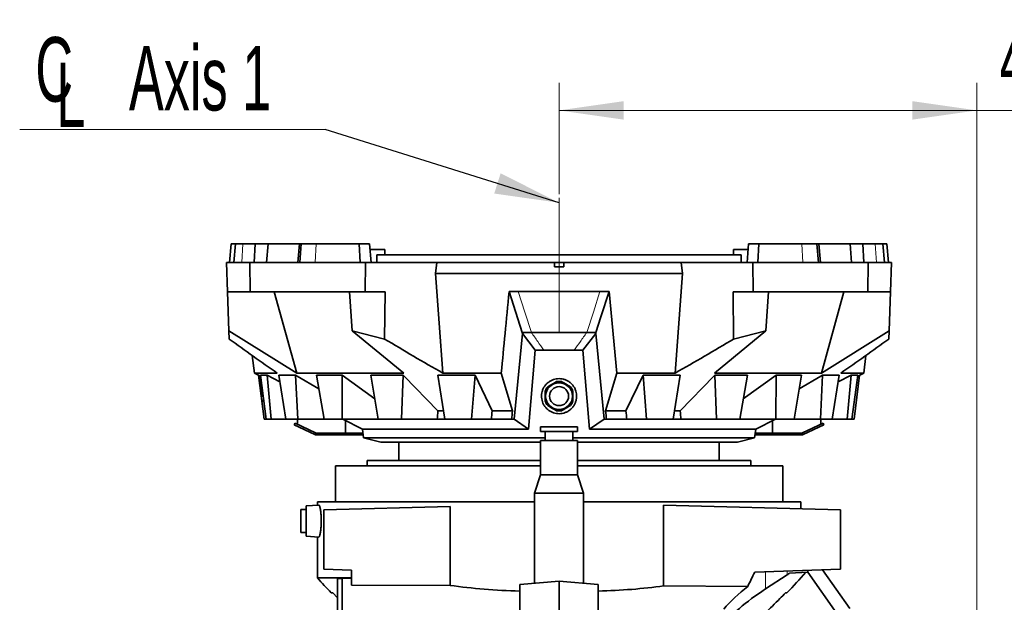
# Model space of a CAD drawing. Header units: millimetres. Extents: x 0 to 11920, y 0 to 8400.
# Tile 44 of 64: x 8521 to 9588, y 3343 to 3975. Entities that reach past the tile are written whole.
import ezdxf

# ---------------------------------------------------------------- set-up
doc = ezdxf.new("R2010")
doc.units = ezdxf.units.MM
doc.header["$LTSCALE"] = 20
doc.linetypes.add('CENTERX2', pattern=[20.32, 12.7, -2.54, 2.54, -2.54])
doc.styles.add('SLDTEXTSTYLE0', font='TXT', dxfattribs={"width": 0.605})
doc.dimstyles.new('SLDDIMSTYLE0', dxfattribs={"dimtxt": 70, "dimasz": 70, "dimexe": 0, "dimexo": 0.0625, "dimgap": 17.5, "dimtad": 1, "dimdec": 1, "dimrnd": 1e-09, "dimzin": 12, "dimdsep": 46, "dimtxsty": 'SLDTEXTSTYLE0', "dimsah": 1, "dimcen": 0.09, "dimadec": 0, "dimazin": 3, "dimtfac": 1, "dimtofl": 0, "dimtmove": 0, "dimatfit": 3, "dimfxl": 1, "dimfrac": 2, "dimtolj": 1, "dimtzin": 12, "dimarcsym": 0})
doc.dimstyles.new('SLDDIMSTYLE1', dxfattribs={"dimtxt": 0.18, "dimasz": 70, "dimexe": 0, "dimexo": 0.0625, "dimgap": 0, "dimtad": 0, "dimtih": 1, "dimtoh": 1, "dimdec": 0, "dimrnd": 1e-09, "dimzin": 0, "dimdsep": 46, "dimtxsty": 'Standard', "dimsah": 1, "dimcen": 0.09, "dimadec": 0, "dimazin": 0, "dimtfac": 70, "dimtdec": 0, "dimtofl": 0, "dimtmove": 0, "dimatfit": 3, "dimfxl": 1, "dimfrac": 2, "dimtolj": 1, "dimtzin": 0, "dimarcsym": 0})

# ---------------------------------------------------------------- blocks, each defined once
blk = doc.blocks.new('_D')
at = {"color": 7, "linetype": 'Continuous', "lineweight": 0}
for p, q in [((9105.7, 3785.5), (9105.7, 3906.2)), ((9558.7, 2030.2), (9558.7, 3906.2)), ((9558.7, 3876.2), (9105.7, 3876.2)), ((9558.7, 3876.2), (10481.2, 3876.2))]:
    blk.add_line(p, q, dxfattribs=at)
at = {"color": 7, "linetype": 'Continuous', "lineweight": 18}
for points in [[(9105.7, 3876.2), (9175.7, 3866.2), (9175.7, 3886.2)], [(9558.7, 3876.2), (9488.7, 3886.2), (9488.7, 3866.2)]]:
    blk.add_solid(points, dxfattribs=at)
at = {"color": 7, "linetype": 'Continuous', "lineweight": 18, "char_height": 70, "attachment_point": 1, "style": 'SLDTEXTSTYLE0'}
for s, insert in [('(2x M8 Through)', (9770, 3966.4)), ('453', (9583.3, 3966.4))]:
    blk.add_mtext(s, dxfattribs=dict(at, insert=insert))
blk = doc.blocks.new('SW_SYMBOL_MOD_CL')
at = {"color": 0, "linetype": 'Continuous', "lineweight": 0, "char_height": 15515, "attachment_point": 5, "style": 'SLDTEXTSTYLE0'}
for s, insert in [('C', (8000, 12000)), ('L', (12000, 6000))]:
    blk.add_mtext(s, dxfattribs=dict(at, insert=insert))
blk = doc.blocks.new('SW_NOTE_0_1')
at = {"color": 0, "linetype": 'Continuous', "lineweight": 0}
for p, q in [((-331.1, 0), (0, 0)), ((0, 0), (-331.1, 0)), ((-331.1, 0), (0, 0)), ((0, 0), (-331.1, 0)), ((-331.1, 0), (0, 0)), ((0, 0), (-331.1, 0))]:
    blk.add_line(p, q, dxfattribs=at)
at = {"color": 0, "linetype": 'Continuous', "lineweight": 0, "xscale": 0.004511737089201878, "yscale": 0.004511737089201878, "zscale": 0.004511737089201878}
blk.add_blockref('SW_SYMBOL_MOD_CL', (-329.8, 10.5), dxfattribs=at)
at = {"color": 0, "linetype": 'Continuous', "lineweight": 0, "insert": (-212.7, 90.6), "char_height": 70, "attachment_point": 1, "style": 'SLDTEXTSTYLE0'}
blk.add_mtext('Axis 1', dxfattribs=at)

msp = doc.modelspace()

# ---------------------------------------------------------------- linework, layer by layer
at = {"color": 7, "linetype": 'CENTERX2', "lineweight": 18}
msp.add_line((9105.74, 3636.49), (9105.74, 3781.49), dxfattribs=at)
at = {"color": 7, "linetype": 'Continuous', "lineweight": 35}
for p, q in [((8750.4, 3731.49), (8748.65, 3711.49)), ((8750.4, 3731.49), (8754.85, 3731.49)), ((8754.85, 3731.49), (8753.1, 3711.49)), ((8763.12, 3731.49), (8754.85, 3731.49)), ((8776.39, 3731.49), (8763.12, 3731.49)), ((8775.37, 3711.49), (8776.39, 3731.49)), ((8776.39, 3731.49), (8790.33, 3731.49)), ((8788.68, 3711.49), (8790.33, 3731.49)), ((8790.33, 3731.49), (8824.29, 3731.49)), ((8824.24, 3731.49), (8822.49, 3711.49)), ((8824.24, 3731.49), (8826.18, 3731.49)), ((8826.18, 3731.49), (8824.68, 3711.49)), ((8842.61, 3731.49), (8826.18, 3731.49)), ((8889.11, 3731.49), (8842.61, 3731.49)), ((8890.22, 3711.49), (8889.11, 3731.49)), ((8889.11, 3731.49), (8900.24, 3731.49)), ((8901.99, 3711.49), (8900.24, 3731.49)), ((8916.74, 3725.49), (8900.76, 3725.49)), ((8916.74, 3719.59), (8916.74, 3725.49)), ((9294.74, 3725.49), (9294.74, 3719.59)), ((9310.72, 3725.49), (9294.74, 3725.49)), ((9311.25, 3731.49), (9309.5, 3711.49)), ((9311.25, 3731.49), (9322.38, 3731.49)), ((9322.38, 3731.49), (9321.26, 3711.49)), ((9368.87, 3731.49), (9322.38, 3731.49)), ((9385.3, 3731.49), (9368.87, 3731.49)), ((9386.8, 3711.49), (9385.3, 3731.49)), ((9385.3, 3731.49), (9387.25, 3731.49)), ((9387.2, 3731.49), (9421.15, 3731.49)), ((9389, 3711.49), (9387.25, 3731.49)), ((9421.15, 3731.49), (9422.8, 3711.49)), ((9421.15, 3731.49), (9435.09, 3731.49)), ((9435.09, 3731.49), (9436.11, 3711.49)), ((9448.36, 3731.49), (9435.09, 3731.49)), ((9456.63, 3731.49), (9448.36, 3731.49)), ((9458.38, 3711.49), (9456.63, 3731.49)), ((9456.63, 3731.49), (9461.08, 3731.49)), ((9462.83, 3711.49), (9461.08, 3731.49)), ((8908.24, 3711.49), (8908.24, 3719.59)), ((8908.24, 3719.59), (9303.24, 3719.59)), ((9303.24, 3711.49), (9303.24, 3719.59)), ((8746.44, 3679.49), (8745.32, 3711.49)), ((8745.32, 3711.49), (8770.57, 3711.49)), ((8770.57, 3711.49), (8771.03, 3679.49)), ((8770.57, 3711.49), (8895.89, 3711.49)), ((8895.89, 3711.49), (8895.5, 3679.49)), ((8973.31, 3711.49), (8895.89, 3711.49)), ((8971.93, 3699.49), (8973.31, 3711.49)), ((9100.74, 3711.49), (8973.31, 3711.49)), ((9100.74, 3706.49), (9100.74, 3711.49)), ((9100.74, 3711.49), (9110.74, 3711.49)), ((9110.74, 3706.49), (9100.74, 3706.49)), ((9110.74, 3706.49), (9110.74, 3711.49)), ((9238.17, 3711.49), (9110.74, 3711.49)), ((9239.55, 3699.49), (9238.17, 3711.49)), ((9238.17, 3711.49), (9315.59, 3711.49)), ((9315.59, 3711.49), (9315.99, 3679.49)), ((9315.59, 3711.49), (9440.91, 3711.49)), ((9440.45, 3679.49), (9440.91, 3711.49)), ((9440.91, 3711.49), (9466.16, 3711.49)), ((9466.16, 3711.49), (9465.04, 3679.49)), ((9239.55, 3699.49), (8971.93, 3699.49)), ((9231.68, 3591.49), (9239.55, 3699.49)), ((8771.03, 3679.49), (8746.44, 3679.49)), ((8747.91, 3637.27), (8746.44, 3679.49)), ((8895.5, 3679.49), (8771.03, 3679.49)), ((8797.09, 3679.49), (8821.44, 3591.49)), ((8881.48, 3637.29), (8878.58, 3679.49)), ((8895.5, 3679.49), (8917.12, 3679.49)), ((8916.5, 3628.42), (8917.12, 3679.49)), ((9051.52, 3679.75), (9061.41, 3679.75)), ((9065.86, 3635.62), (9051.52, 3679.75)), ((9061.41, 3679.75), (9150.07, 3679.75)), ((9150.07, 3679.75), (9159.97, 3679.75)), ((9159.97, 3679.75), (9168.39, 3591.49)), ((9294.36, 3679.49), (9315.99, 3679.49)), ((9294.99, 3628.42), (9294.36, 3679.49)), ((9440.45, 3679.49), (9315.99, 3679.49)), ((9330, 3637.29), (9332.9, 3679.49)), ((9390.04, 3591.49), (9414.4, 3679.49)), ((9465.04, 3679.49), (9440.45, 3679.49)), ((9463.57, 3637.27), (9465.04, 3679.49)), ((8748.22, 3628.42), (8747.91, 3637.27)), ((8747.91, 3637.27), (8821.44, 3591.49)), ((8881.48, 3637.29), (8916.5, 3628.42)), ((8937.31, 3591.49), (8881.48, 3637.29)), ((9057, 3541.48), (9065.99, 3634.56)), ((9065.86, 3635.62), (9075.76, 3635.62)), ((9065.99, 3634.56), (9065.86, 3635.62)), ((9065.99, 3634.56), (9080, 3616.27)), ((9131.48, 3616.27), (9145.5, 3634.56)), ((9135.73, 3635.62), (9145.62, 3635.62)), ((9145.5, 3634.56), (9145.62, 3635.62)), ((9145.5, 3634.56), (9154.48, 3541.48)), ((9330, 3637.29), (9274.18, 3591.49)), ((9294.99, 3628.42), (9330, 3637.29)), ((9390.04, 3591.49), (9463.57, 3637.27)), ((9463.57, 3637.27), (9463.26, 3628.42)), ((8773.14, 3610.54), (8775.48, 3591.49)), ((9080, 3616.27), (9072.59, 3530.87)), ((9080, 3616.27), (9089.21, 3616.4)), ((9122.27, 3616.4), (9131.48, 3616.27)), ((9138.89, 3530.87), (9131.48, 3616.27)), ((9436.01, 3591.49), (9438.35, 3610.54)), ((8775.48, 3591.49), (8781.37, 3588.55)), ((8800.26, 3591.49), (8775.48, 3591.49)), ((8780.01, 3589.3), (8785.99, 3541.49)), ((8781.36, 3588.67), (8783.3, 3566.49)), ((8789.25, 3589.3), (8782.07, 3589.3)), ((8782.07, 3589.3), (8788.3, 3541.49)), ((8803.1, 3582.11), (8789.25, 3589.3)), ((8789.25, 3589.3), (8793.63, 3541.49)), ((8820.13, 3589.3), (8801.96, 3589.3)), ((8801.96, 3589.3), (8809.57, 3541.49)), ((8820.13, 3589.3), (8822.55, 3541.49)), ((8937.31, 3591.49), (8821.44, 3591.49)), ((8870.47, 3589.3), (8842.84, 3589.3)), ((8842.84, 3589.3), (8851.02, 3541.49)), ((8906.02, 3563.69), (8870.47, 3589.3)), ((8870.47, 3589.3), (8870.76, 3541.49)), ((8936.85, 3589.3), (8901.63, 3589.3)), ((8901.63, 3589.3), (8909.83, 3541.49)), ((8936.85, 3589.3), (8934.98, 3541.49)), ((8974.33, 3589.3), (9014.73, 3589.3)), ((8974.33, 3589.3), (8981.99, 3541.49)), ((9043.09, 3591.49), (8979.81, 3591.49)), ((9014.73, 3589.3), (9010.85, 3541.49)), ((9033.25, 3550.48), (9014.73, 3589.3)), ((9043.09, 3591.49), (9055.26, 3550.48)), ((9168.39, 3591.49), (9156.23, 3550.48)), ((9231.68, 3591.49), (9168.39, 3591.49)), ((9178.23, 3550.48), (9196.75, 3589.3)), ((9237.15, 3589.3), (9196.75, 3589.3)), ((9196.75, 3589.3), (9200.63, 3541.49)), ((9237.15, 3589.3), (9229.49, 3541.49)), ((9390.04, 3591.49), (9274.18, 3591.49)), ((9274.64, 3589.3), (9309.85, 3589.3)), ((9274.64, 3589.3), (9276.5, 3541.49)), ((9309.85, 3589.3), (9301.65, 3541.49)), ((9305.46, 3563.69), (9341.01, 3589.3)), ((9341.01, 3589.3), (9340.72, 3541.49)), ((9341.01, 3589.3), (9368.65, 3589.3)), ((9368.65, 3589.3), (9360.46, 3541.49)), ((9391.35, 3589.3), (9388.94, 3541.49)), ((9391.35, 3589.3), (9409.52, 3589.3)), ((9409.52, 3589.3), (9401.91, 3541.49)), ((9408.38, 3582.11), (9422.23, 3589.3)), ((9436.01, 3591.49), (9411.22, 3591.49)), ((9422.23, 3589.3), (9417.85, 3541.49)), ((9422.23, 3589.3), (9429.69, 3589.3)), ((9429.69, 3589.3), (9423.18, 3541.49)), ((9431.54, 3589.3), (9425.49, 3541.49)), ((9429.55, 3588.27), (9436.01, 3591.49)), ((8783.3, 3566.49), (8784.89, 3566.49)), ((8785.24, 3564.97), (8785.24, 3560.49)), ((8785.76, 3560.49), (8785.24, 3560.49)), ((8980.48, 3550.48), (8974.34, 3550.48)), ((9055.26, 3550.48), (9033.25, 3550.48)), ((9178.23, 3550.48), (9156.23, 3550.48)), ((9237.15, 3550.48), (9231.01, 3550.48)), ((8788.3, 3541.49), (8785.99, 3541.49)), ((8793.63, 3541.49), (8788.3, 3541.49)), ((8809.57, 3541.49), (8793.63, 3541.49)), ((8822.55, 3541.49), (8809.57, 3541.49)), ((8818.79, 3535.24), (8819.64, 3537.05)), ((8841.05, 3524.86), (8818.79, 3535.24)), ((8841.9, 3526.68), (8819.64, 3537.05)), ((8822.12, 3535.9), (8822.12, 3541.49)), ((8851.02, 3541.49), (8822.55, 3541.49)), ((8870.76, 3541.49), (8851.02, 3541.49)), ((8909.83, 3541.49), (8870.76, 3541.49)), ((8871.29, 3541.49), (8892.59, 3530.87)), ((8874.26, 3526.49), (8874.26, 3540.01)), ((8934.98, 3541.49), (8909.83, 3541.49)), ((8973.65, 3541.49), (8934.98, 3541.49)), ((8981.99, 3541.49), (8973.65, 3541.49)), ((9010.85, 3541.49), (8981.99, 3541.49)), ((9032.34, 3541.49), (9010.85, 3541.49)), ((9054.28, 3541.49), (9032.34, 3541.49)), ((9054.28, 3541.49), (9057, 3541.49)), ((9057, 3541.49), (9057, 3541.48)), ((9072.59, 3530.87), (9057, 3541.48)), ((9085.74, 3533.29), (9085.74, 3528.29)), ((9125.74, 3533.29), (9085.74, 3533.29)), ((9125.74, 3528.29), (9125.74, 3533.29)), ((9154.48, 3541.48), (9138.89, 3530.87)), ((9154.48, 3541.48), (9154.49, 3541.49)), ((9157.21, 3541.49), (9154.49, 3541.49)), ((9179.15, 3541.49), (9157.21, 3541.49)), ((9179.15, 3541.49), (9200.63, 3541.49)), ((9200.63, 3541.49), (9229.49, 3541.49)), ((9237.83, 3541.49), (9229.58, 3541.49)), ((9237.83, 3541.49), (9276.5, 3541.49)), ((9276.5, 3541.49), (9301.65, 3541.49)), ((9301.65, 3541.49), (9340.72, 3541.49)), ((9318.89, 3530.87), (9340.2, 3541.49)), ((9337.23, 3526.49), (9337.23, 3540.01)), ((9340.72, 3541.49), (9360.46, 3541.49)), ((9360.46, 3541.49), (9388.94, 3541.49)), ((9391.84, 3537.05), (9369.59, 3526.68)), ((9392.69, 3535.24), (9370.43, 3524.86)), ((9388.94, 3541.49), (9401.91, 3541.49)), ((9389.36, 3535.9), (9389.36, 3541.49)), ((9392.69, 3535.24), (9391.84, 3537.05)), ((9401.91, 3541.49), (9417.85, 3541.49)), ((9417.85, 3541.49), (9423.18, 3541.49)), ((9423.18, 3541.49), (9425.49, 3541.49)), ((8841.9, 3526.68), (8841.05, 3524.86)), ((8841.05, 3524.86), (8841.85, 3524.49)), ((8842.74, 3526.49), (8841.9, 3526.68)), ((8842.74, 3524.49), (8842.74, 3526.49)), ((8879.74, 3526.49), (8842.74, 3526.49)), ((8879.74, 3524.49), (8842.74, 3524.49)), ((8879.74, 3524.49), (8879.74, 3526.49)), ((8893.13, 3526.49), (8879.74, 3526.49)), ((8893.37, 3524.49), (8879.74, 3524.49)), ((8892.59, 3530.87), (8893.74, 3521.49)), ((9072.59, 3530.87), (8892.59, 3530.87)), ((9125.74, 3528.29), (9085.74, 3528.29)), ((9090.74, 3528.29), (9090.74, 3518.29)), ((9120.74, 3518.29), (9120.74, 3528.29)), ((9318.89, 3530.87), (9138.89, 3530.87)), ((9317.74, 3521.49), (9318.89, 3530.87)), ((9331.74, 3524.49), (9318.11, 3524.49)), ((9331.74, 3526.49), (9318.36, 3526.49)), ((9331.74, 3524.49), (9331.74, 3526.49)), ((9368.74, 3526.49), (9331.74, 3526.49)), ((9368.74, 3524.49), (9331.74, 3524.49)), ((9369.59, 3526.68), (9368.74, 3526.49)), ((9368.74, 3524.49), (9368.74, 3526.49)), ((9368.74, 3524.49), (9369.63, 3524.49)), ((9369.59, 3526.68), (9370.43, 3524.86)), ((8893.74, 3521.49), (8912.51, 3516.49)), ((9090.74, 3521.49), (8893.74, 3521.49)), ((8912.51, 3516.49), (9085.74, 3516.49)), ((8932.24, 3516.49), (8932.24, 3496.59)), ((9085.74, 3518.29), (9085.74, 3481.29)), ((9125.74, 3518.29), (9085.74, 3518.29)), ((9317.74, 3521.49), (9120.74, 3521.49)), ((9125.74, 3481.29), (9125.74, 3518.29)), ((9125.74, 3516.49), (9298.97, 3516.49)), ((9279.24, 3496.59), (9279.24, 3516.49)), ((9298.97, 3516.49), (9317.74, 3521.49)), ((8863.24, 3491.09), (8863.24, 3452.09)), ((9085.74, 3491.09), (8863.24, 3491.09)), ((8897.74, 3496.59), (8897.74, 3491.09)), ((9085.74, 3496.59), (8897.74, 3496.59)), ((9313.74, 3496.59), (9125.74, 3496.59)), ((9348.24, 3491.09), (9125.74, 3491.09)), ((9313.74, 3491.09), (9313.74, 3496.59)), ((9348.24, 3452.09), (9348.24, 3491.09)), ((9085.74, 3481.29), (9079.24, 3461.29)), ((9085.74, 3481.29), (9105.74, 3481.29)), ((9105.74, 3481.29), (9125.74, 3481.29)), ((9132.24, 3461.29), (9125.74, 3481.29)), ((9079.24, 3461.29), (9079.24, 3363.77)), ((9079.24, 3461.29), (9132.24, 3461.29)), ((9132.24, 3363.77), (9132.24, 3461.29)), ((8845.41, 3448.39), (8831.74, 3447.44)), ((8831.74, 3444.09), (8831.74, 3447.44)), ((8843.74, 3452.09), (8843.74, 3448.28)), ((8843.74, 3452.09), (9079.24, 3452.09)), ((9132.24, 3452.09), (9367.74, 3452.09)), ((9219.11, 3360.78), (9219.11, 3448.24)), ((9219.11, 3448.24), (9410.74, 3443.22)), ((9367.74, 3444.35), (9367.74, 3452.09)), ((8831.74, 3443.59), (8825.74, 3443.59)), ((8825.74, 3418.59), (8825.74, 3443.59)), ((8831.74, 3414.74), (8831.74, 3444.09)), ((8850.74, 3443.22), (8987.75, 3446.81)), ((8850.74, 3378.91), (8850.74, 3443.22)), ((8987.75, 3446.81), (8987.75, 3361.43)), ((9410.74, 3443.22), (9410.74, 3378.91)), ((8825.74, 3418.59), (8831.74, 3418.59)), ((8831.74, 3414.74), (8845.41, 3413.78)), ((8843.74, 3413.9), (8843.74, 3369.45)), ((8850.74, 3378.91), (8880.74, 3377.87)), ((8880.74, 3361.55), (8880.74, 3377.87)), ((9317.78, 3375.67), (9410.74, 3378.91)), ((9352.97, 3372.85), (9329.42, 3357.5)), ((9375.5, 3375.7), (9355.65, 3374.66)), ((9375.5, 3377.68), (9375.5, 3375.7)), ((9406.82, 3330.97), (9375.5, 3375.7)), ((9391.44, 3378.24), (9420.74, 3336.39)), ((8880.74, 3369.45), (8843.74, 3369.45)), ((8870.74, 3368.88), (8865.74, 3368.88)), ((8865.74, 3320.06), (8865.74, 3368.88)), ((8880.74, 3369.23), (8870.74, 3368.88)), ((8870.74, 3320.06), (8870.74, 3368.88)), ((9105.74, 3366.09), (9063.24, 3362.37)), ((9063.24, 3362.37), (9063.24, 3210.87)), ((9105.74, 3366.09), (9105.74, 3205.14)), ((9148.24, 3362.37), (9105.74, 3366.09)), ((9148.24, 3362.37), (9148.24, 3210.87)), ((8860.36, 3353.38), (8858.74, 3353.38)), ((8860.36, 3353.38), (8865.74, 3347.77)), ((8880.74, 3361.55), (8987.75, 3361.43)), ((9219.11, 3360.78), (9310.34, 3360.29)), ((9352.74, 3353.38), (9351.13, 3353.38))]:
    msp.add_line(p, q, dxfattribs=at)
at = {"color": 8, "linetype": 'Continuous', "lineweight": 18}
for p, q in [((8763.12, 3731.49), (8761.74, 3711.49)), ((8842.61, 3731.49), (8841.54, 3711.49)), ((8889.11, 3731.49), (8890.07, 3711.49)), ((9322.38, 3731.49), (9321.41, 3711.49)), ((9368.87, 3731.49), (9369.94, 3711.49)), ((9448.36, 3731.49), (9449.75, 3711.49)), ((9329.42, 3376.07), (9329.42, 3357.5)), ((9352.97, 3372.85), (9352.97, 3376.9))]:
    msp.add_line(p, q, dxfattribs=at)
at = {"color": 7, "linetype": 'Continuous', "lineweight": 35, "flags": 128}
for points in [[(8971.93, 3699.49), (8975.87, 3645.43), (8979.81, 3591.49)], [(9145.62, 3635.62), (9151.09, 3652.45), (9159.97, 3679.75)], [(8820.13, 3589.3), (8821.95, 3588.24), (8845.35, 3574.6)], [(8936.85, 3589.3), (8937.85, 3588.26), (8974.34, 3550.48)], [(9274.64, 3589.3), (9273.63, 3588.26), (9237.15, 3550.48)], [(9391.35, 3589.3), (9389.53, 3588.24), (9366.13, 3574.6)]]:
    msp.add_lwpolyline(points, dxfattribs=at)
at = {"color": 8, "linetype": 'Continuous', "lineweight": 18, "flags": 128}
for points in [[(9061.41, 3679.75), (9068.58, 3657.69), (9075.76, 3635.62)], [(9135.73, 3635.62), (9142.9, 3657.69), (9150.07, 3679.75)]]:
    msp.add_lwpolyline(points, dxfattribs=at)
at = {"color": 7, "linetype": 'Continuous', "lineweight": 35}
for radius in [14.53, 10.31]:
    msp.add_circle((9105.74, 3566.49), radius, dxfattribs=at)
for centre, radius, start, end in [((9105.74, 3566.49), 16, 140.36413, 159.63587), ((9105.74, 3566.49), 16, 80.36413, 99.63587), ((9105.74, 3566.49), 16, 20.36413, 39.63587), ((9105.74, 3566.49), 16, 200.36413, 219.63587), ((9105.74, 3566.49), 16, 320.36413, 339.63587), ((9105.74, 3566.49), 16, 260.36413, 279.63587), ((8921.68, 3770.74), 600, 315.92483, 318.80301), ((9289.8, 3770.74), 600, 221.97576, 224.07517)]:
    msp.add_arc(centre, radius, start, end, dxfattribs=at)
for centre, major_axis, ratio, start_param, end_param in [((9215, 4593.67), (256.87, 2465.08), 0.0586173, 2.0138579, 2.0178857), ((9229.12, 4593.67), (289.37, 2465.11), 0.0324803, 2.0115626, 2.0155904), ((9232.11, 4593.67), (296.22, 2465.12), 0.0227577, 2.0104845, 2.0145123), ((8979.37, 4593.67), (-296.22, 2465.12), 0.0227577, 4.268673, 4.2727008), ((8982.36, 4593.67), (-289.37, 2465.11), 0.0324803, 4.2675949, 4.2716227), ((8996.48, 4593.67), (-256.87, 2465.08), 0.0586173, 4.2652996, 4.2693274), ((9707.02, 3086.83), (-71.34, 529.84), 0.838574, 0.8859101, 0.9198495), ((9235.5, 3398.94), (139.98, 6.07), 0.3983002, 5.6907406, 5.7268749), ((9105.74, 3450.96), (261.97, 11.22), 0.3633919, 4.2296533, 4.5338938), ((9105.74, 3450.96), (261.97, -11.22), 0.3633919, 4.8908841, 5.1754341), ((9707.02, 3273.63), (449.93, 19.52), 0.3983002, 2.5491479, 2.8061575), ((9707.02, 3259.14), (449.96, -13.05), 0.4317307, 2.662365, 2.8046706)]:
    msp.add_ellipse(centre, major_axis=major_axis, ratio=ratio, start_param=start_param, end_param=end_param, dxfattribs=at)
for points, knots in [([(9051.52, 3679.75), (9050.06, 3664.59), (9047.25, 3635.16), (9044.45, 3605.75), (9043.09, 3591.49)], [0, 0, 0, 0, 0.5153097, 1, 1, 1, 1]), ([(8800.26, 3591.49), (8791.56, 3597.56), (8774.17, 3609.69), (8756.87, 3622.18), (8748.22, 3628.42)], [0, 0, 0, 0, 0.4999795, 1, 1, 1, 1]), ([(8916.5, 3628.42), (8927.01, 3622.18), (8948.05, 3609.69), (8969.22, 3597.56), (8979.81, 3591.49)], [0, 0, 0, 0, 0.4999836, 1, 1, 1, 1]), ([(9231.68, 3591.49), (9242.26, 3597.56), (9263.43, 3609.69), (9284.47, 3622.18), (9294.99, 3628.42)], [0, 0, 0, 0, 0.4999798, 1, 1, 1, 1]), ([(9463.26, 3628.42), (9454.61, 3622.18), (9437.31, 3609.69), (9419.92, 3597.56), (9411.22, 3591.49)], [0, 0, 0, 0, 0.4999834, 1, 1, 1, 1]), ([(9089.21, 3616.4), (9092.66, 3616.43), (9099.74, 3616.49), (9110.51, 3616.49), (9118.09, 3616.44), (9122.01, 3616.4), (9122.27, 3616.4)], [0, 0, 0, 0, 0.3127995, 0.6438927, 0.9758267, 1, 1, 1, 1]), ([(8782.19, 3588.4), (8782.02, 3588.47), (8781.57, 3588.66), (8781.34, 3588.73), (8781.39, 3588.69), (8781.4, 3588.68)], [0, 0, 0, 0, 0.3135889, 0.8558328, 1, 1, 1, 1]), ([(9092.27, 3579.88), (9091.55, 3579.09), (9090.11, 3577.49), (9088.5, 3574.68), (9087.35, 3571.63), (9086.75, 3568.45), (9086.69, 3565.19), (9087.19, 3561.99), (9088.22, 3558.9), (9089.74, 3556.07), (9091.74, 3553.51), (9094.1, 3551.36), (9096.82, 3549.61), (9099.76, 3548.36), (9102.89, 3547.61), (9106.09, 3547.4), (9109.3, 3547.73), (9112.38, 3548.59), (9115.3, 3549.96), (9117.92, 3551.79), (9120.22, 3554.05), (9122.09, 3556.64), (9123.52, 3559.52), (9124.43, 3562.58), (9124.82, 3565.76), (9124.67, 3568.95), (9123.99, 3572.1), (9122.79, 3575.08), (9121.09, 3577.84), (9118.95, 3580.27), (9116.41, 3582.32), (9113.59, 3583.89), (9110.52, 3584.97), (9107.37, 3585.51), (9104.17, 3585.51), (9101.07, 3584.99), (9098.07, 3583.97), (9095.65, 3582.65), (9093.72, 3581.25), (9092.75, 3580.34), (9092.27, 3579.88)], [0, 0, 0, 0, 0.02685665, 0.05449395, 0.08134965, 0.1089838, 0.13582951, 0.16346786, 0.19006419, 0.2174449, 0.24382008, 0.27096448, 0.29726871, 0.32433507, 0.35065221, 0.37773159, 0.40406459, 0.43116125, 0.45749343, 0.48459019, 0.51090512, 0.53798388, 0.56428955, 0.59135387, 0.61774263, 0.6448842, 0.67150131, 0.69887649, 0.72573227, 0.75336732, 0.78019348, 0.80781997, 0.83424607, 0.86146667, 0.88742028, 0.91413516, 0.93996274, 0.9665223, 0.98316904, 1, 1, 1, 1]), ([(9093.42, 3576.69), (9094.22, 3577.16), (9095.84, 3578.09), (9098.33, 3579.53), (9100.78, 3580.94), (9102.29, 3581.82), (9103.06, 3582.26)], [0, 0, 0, 0, 0.25478385, 0.51701094, 0.75513353, 1, 1, 1, 1]), ([(9108.42, 3582.26), (9109.22, 3581.8), (9110.84, 3580.86), (9113.33, 3579.43), (9115.78, 3578.01), (9117.29, 3577.14), (9118.06, 3576.69)], [0, 0, 0, 0, 0.2547839, 0.5170109, 0.7551335, 1, 1, 1, 1]), ([(9090.74, 3560.92), (9090.74, 3561.73), (9090.74, 3563.37), (9090.74, 3565.84), (9090.74, 3568.24), (9090.74, 3570.29), (9090.74, 3571.54), (9090.74, 3572.06)], [0, 0, 0, 0, 0.2236454, 0.4520711, 0.6525874, 0.8575535, 1, 1, 1, 1]), ([(9120.74, 3572.06), (9120.74, 3571.54), (9120.74, 3570.31), (9120.74, 3568.26), (9120.74, 3565.87), (9120.74, 3563.39), (9120.74, 3561.75), (9120.74, 3560.92)], [0, 0, 0, 0, 0.1424462, 0.3431074, 0.5479263, 0.7712562, 1, 1, 1, 1]), ([(9103.06, 3550.71), (9102.26, 3551.18), (9100.64, 3552.11), (9098.15, 3553.55), (9095.71, 3554.96), (9094.19, 3555.84), (9093.42, 3556.28)], [0, 0, 0, 0, 0.2547839, 0.5170109, 0.7551335, 1, 1, 1, 1]), ([(9118.06, 3556.28), (9117.26, 3555.82), (9115.64, 3554.88), (9113.15, 3553.45), (9110.71, 3552.03), (9109.19, 3551.16), (9108.42, 3550.71)], [0, 0, 0, 0, 0.2547839, 0.5170109, 0.7551335, 1, 1, 1, 1]), ([(8842.74, 3524.49), (8842.59, 3524.49), (8842.3, 3524.49), (8842, 3524.49), (8841.85, 3524.49)], [0, 0, 0, 0, 0.50264514, 1, 1, 1, 1]), ([(9370.43, 3524.86), (9370.3, 3524.8), (9370.03, 3524.68), (9369.76, 3524.55), (9369.63, 3524.49)], [0, 0, 0, 0, 0.5026451, 1, 1, 1, 1]), ([(8845.41, 3448.33), (8845.47, 3448.35), (8845.64, 3448.39), (8845.95, 3447.92), (8846.32, 3446.98), (8846.7, 3445.54), (8847.07, 3443.72), (8847.28, 3442.2), (8847.38, 3441.45)], [0, 0, 0, 0, 0.0944467, 0.275148, 0.4558519, 0.6377226, 0.8195864, 1, 1, 1, 1]), ([(8847.38, 3441.45), (8847.48, 3440.65), (8847.66, 3439.05), (8847.85, 3436.36), (8847.97, 3433.53), (8848, 3430.63), (8847.94, 3427.76), (8847.8, 3424.99), (8847.59, 3422.39), (8847.31, 3420.03), (8846.98, 3417.96), (8846.61, 3416.24), (8846.23, 3414.93), (8845.86, 3414.1), (8845.58, 3413.74), (8845.44, 3413.82), (8845.41, 3413.83)], [0, 0, 0, 0, 0.0750171, 0.1500283, 0.2250825, 0.3001343, 0.3744607, 0.4487903, 0.5231673, 0.5975501, 0.6729553, 0.7483645, 0.8249529, 0.9015415, 0.9786498, 1, 1, 1, 1]), ([(9328.79, 3331.01), (9334.27, 3336.31), (9341.85, 3343.64), (9349.12, 3351.28), (9351.13, 3353.38)], [0, 0, 0, 0, 0.7243814, 1, 1, 1, 1])]:
    msp.add_open_spline(points, degree=3, knots=knots, dxfattribs=at)
msp.add_open_spline([(9075.76, 3635.62), (9080.74, 3635.62), (9090.71, 3635.62), (9105.74, 3635.62), (9120.78, 3635.62), (9130.74, 3635.62), (9135.73, 3635.62)], degree=3, dxfattribs=at)
at = {"color": 8, "linetype": 'Continuous', "lineweight": 18}
for points, knots in [([(9075.76, 3635.62), (9078.06, 3632.29), (9082.52, 3625.82), (9087.03, 3619.47), (9089.21, 3616.4)], [0, 0, 0, 0, 0.5158019, 1, 1, 1, 1]), ([(9122.27, 3616.4), (9124.45, 3619.47), (9128.96, 3625.82), (9133.42, 3632.29), (9135.73, 3635.62)], [0, 0, 0, 0, 0.4841503, 1, 1, 1, 1])]:
    msp.add_open_spline(points, degree=3, knots=knots, dxfattribs=at)

# ---------------------------------------------------------------- block references
at = {"color": 7, "linetype": 'Continuous', "lineweight": 0}
msp.add_blockref('SW_NOTE_0_1', (8852.22, 3855.56), dxfattribs=at)

# ---------------------------------------------------------------- dimensions: what is measured, and where the dimension line sits
at = {"color": 7, "linetype": 'Continuous', "lineweight": 18}
dim = msp.add_linear_dim(base=(9105.74, 3876.18), p1=(9558.74, 2026.15), p2=(9105.74, 3781.49), angle=0, text='<> (2x M8 Through)', dimstyle='SLDDIMSTYLE0', dxfattribs=at)
dim.commit()
dim.dimension.update_dxf_attribs({"geometry": '_D', "text_midpoint": (10032.24, 3876.18), "dimtype": 160})

# ---------------------------------------------------------------- leaders
at = {"color": 7, "linetype": 'Continuous', "lineweight": 0}
msp.add_leader([(9105.74, 3776.13), (8852.22, 3855.56)], dimstyle='SLDDIMSTYLE1', dxfattribs=at)

doc.saveas('drawing.dxf')
